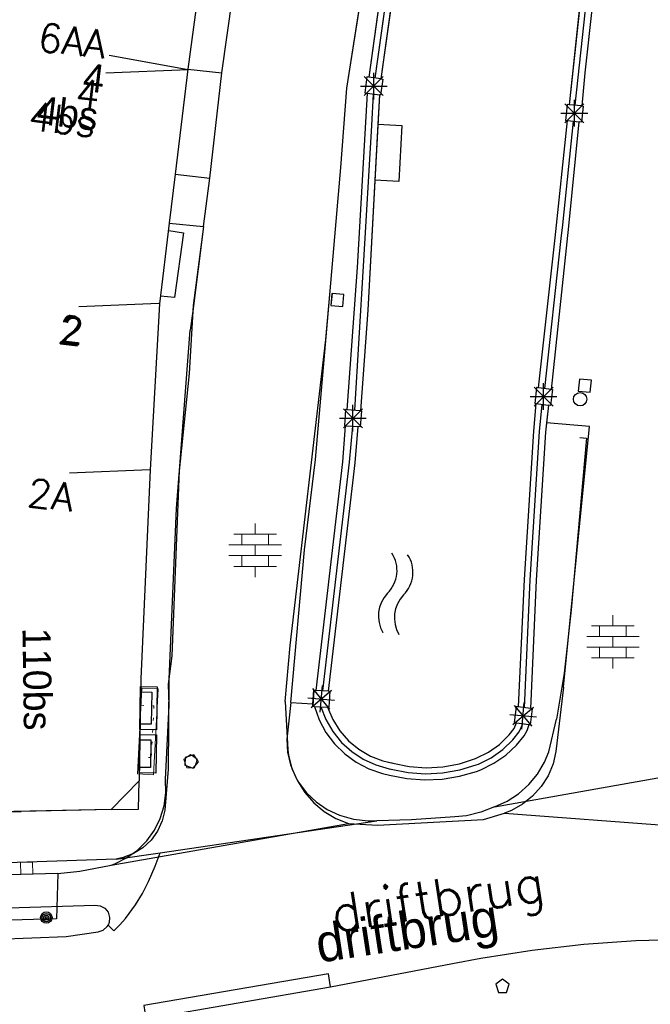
# Model space of a CAD drawing. Header units: millimetres. Extents: x 135944 to 142000, y 454200 to 456692.
# Tile 125 of 185: x 136910 to 136934, y 456354 to 456391. Entities that reach past the tile are written whole.
import ezdxf
from ezdxf.enums import TextEntityAlignment as Align

# ---------------------------------------------------------------- set-up
doc = ezdxf.new("R2010")
doc.units = ezdxf.units.MM
doc.linetypes.add('TotaalGBKN2013X$0$GBKN binnenstad 2009$0$DOT', pattern=[0.25, 0, -0.25])
for name, color, linetype in [('TotaalGBKN2013_Bistad', 251, 'Continuous'), ('TotaalGBKN2013X$0$GBKN binnenstad 2009$0$OBJECTEN_', 251, 'Continuous'), ('TotaalGBKN2013X$0$GBKN binnenstad 2009$0$OBJECTEN__', 251, 'Continuous'), ('TotaalGBKN2013X$0$GBKN binnenstad 2009$0$OBJECTEN___', 251, 'Continuous'), ('TotaalGBKN2013X$0$GBKN binnenstad 2009$0$SEMANT_ SYMB_', 251, 'Continuous')]:
    doc.layers.add(name, color=color, linetype=linetype)
doc.styles.add('TotaalGBKN2013X$0$GBKN binnenstad 2009$0$Standard', font='txt')
doc.styles.add('TotaalGBKN2013X$0$GBKN binnenstad 2009$0$TXT', font='txt.shx')

# ---------------------------------------------------------------- blocks, each defined once
blk = doc.blocks.new('TotaalGBKN2013X$0$GBKN binnenstad 2009$0$CEL532')
at = {"layer": 'TotaalGBKN2013X$0$GBKN binnenstad 2009$0$OBJECTEN___', "linetype": 'Continuous', "lineweight": 0}
blk.add_lwpolyline([(0, -1), (1, -1), (1, 0), (0, 0), (0, -1)], dxfattribs=at)
at = {"layer": 'TotaalGBKN2013X$0$GBKN binnenstad 2009$0$OBJECTEN___', "linetype": 'TotaalGBKN2013X$0$GBKN binnenstad 2009$0$DOT', "lineweight": 0}
blk.add_lwpolyline([(0.2, -1), (0.2, -0.2), (0.8, -0.2), (0.8, -1)], dxfattribs=at)
blk = doc.blocks.new('TotaalGBKN2013X$0$GBKN binnenstad 2009$0$W')
at = {"layer": 'TotaalGBKN2013X$0$GBKN binnenstad 2009$0$OBJECTEN__', "linetype": 'Continuous', "lineweight": 0}
blk.add_lwpolyline([(-0.225, 0.225), (-0.225, -0.225), (0.225, -0.225), (0.225, 0.225), (-0.225, 0.225)], dxfattribs=at)
blk = doc.blocks.new('TotaalGBKN2013X$0$GBKN binnenstad 2009$0$DEC100')
at = {"layer": 'TotaalGBKN2013X$0$GBKN binnenstad 2009$0$OBJECTEN_', "linetype": 'Continuous', "lineweight": 0}
for p, q in [((0, -0.5), (0, 0.5)), ((-0.5, 0), (0.5, 0)), ((-0.354, -0.354), (0.354, 0.354)), ((0.354, -0.354), (-0.354, 0.354))]:
    blk.add_line(p, q, dxfattribs=at)
blk = doc.blocks.new('TotaalGBKN2013X$0$GBKN binnenstad 2009$0$DEC116')
at = {"layer": 'TotaalGBKN2013X$0$GBKN binnenstad 2009$0$SEMANT_ SYMB_', "color": 7, "linetype": 'Continuous', "lineweight": 0}
for centre, radius, start, end in [((-0.755, -0.678), 1.24, 53.1222, 126.8762), ((0.735, 1.221), 1.174, 230.5397, 310.3722), ((-0.752, -1.278), 1.24, 53.1222, 126.8762), ((0.738, 0.62), 1.174, 230.5397, 310.3722)]:
    blk.add_arc(centre, radius, start, end, dxfattribs=at)
blk = doc.blocks.new('TotaalGBKN2013X$0$GBKN binnenstad 2009$0$Q')
at = {"layer": 'TotaalGBKN2013X$0$GBKN binnenstad 2009$0$OBJECTEN___', "linetype": 'Continuous', "lineweight": 0}
blk.add_circle((0, 0), 0.25, dxfattribs=at)
blk = doc.blocks.new('TotaalGBKN2013X$0$GBKN binnenstad 2009$0$DEC109')
at = {"layer": 'TotaalGBKN2013X$0$GBKN binnenstad 2009$0$SEMANT_ SYMB_', "linetype": 'Continuous', "lineweight": 0}
for p, q in [((0, 0.6), (0, 1)), ((-0.8, 0.6), (0.8, 0.6)), ((-0.5, 0.2), (-0.5, 0.6)), ((0.5, 0.2), (0.5, 0.6)), ((-0.98, 0.2), (0.98, 0.2)), ((0, -0.2), (0, 0.2)), ((-0.98, -0.2), (0.98, -0.2)), ((-0.5, -0.6), (-0.5, -0.2)), ((0.5, -0.6), (0.5, -0.2)), ((-0.8, -0.6), (0.8, -0.6)), ((0, -1), (0, -0.6))]:
    blk.add_line(p, q, dxfattribs=at)
blk = doc.blocks.new('TotaalGBKN2013X$0$GBKN binnenstad 2009$0$K')
at = {"layer": 'TotaalGBKN2013X$0$GBKN binnenstad 2009$0$OBJECTEN__', "linetype": 'Continuous', "lineweight": 0}
blk.add_lwpolyline([(-0.146, -0.25), (0.147, -0.25), (0.25, 0.069), (0, 0.25), (-0.25, 0.068), (-0.146, -0.25)], dxfattribs=at)
blk = doc.blocks.new('TotaalGBKN2013X$0$GBKN binnenstad 2009$0$X')
at = {"layer": 'TotaalGBKN2013X$0$GBKN binnenstad 2009$0$OBJECTEN__', "linetype": 'Continuous', "lineweight": 0}
blk.add_lwpolyline([(0.225, -0.25), (0.224, 0.2), (-0.225, 0.2), (-0.226, -0.25)], dxfattribs=at)

msp = doc.modelspace()

# ---------------------------------------------------------------- linework, layer by layer
at = {"layer": 'TotaalGBKN2013_Bistad'}
for p, q in [((136932.7, 456398.965), (136931.609, 456389.017)), ((136932.7, 456398.965), (136931.609, 456389.017)), ((136917.878, 456397.3), (136916.757, 456389.156)), ((136917.878, 456397.3), (136916.757, 456389.156)), ((136917.878, 456397.3), (136916.757, 456389.156)), ((136918.037, 456389.017), (136919.168, 456397.155)), ((136918.037, 456389.017), (136919.168, 456397.155)), ((136918.037, 456389.017), (136919.168, 456397.155)), ((136922.711, 456388.452), (136923.899, 456396.098)), ((136922.711, 456388.452), (136923.899, 456396.098)), ((136924.393, 456395.063), (136923.527, 456388.857)), ((136924.393, 456395.063), (136923.527, 456388.857)), ((136924.621, 456395.029), (136923.754, 456388.826)), ((136924.621, 456395.029), (136923.754, 456388.826)), ((136924.848, 456394.996), (136923.982, 456388.795)), ((136924.848, 456394.996), (136923.982, 456388.795)), ((136931.501, 456392.344), (136931.019, 456387.831)), ((136931.501, 456392.344), (136931.019, 456387.831)), ((136931.249, 456387.807), (136931.729, 456392.319)), ((136931.249, 456387.807), (136931.729, 456392.319)), ((136916.777, 456389.14), (136913.824, 456389.665)), ((136916.777, 456389.14), (136913.824, 456389.665)), ((136916.777, 456389.14), (136913.702, 456389.015)), ((136916.757, 456389.156), (136916.284, 456385.229)), ((136916.757, 456389.156), (136916.284, 456385.229)), ((136916.757, 456389.156), (136916.284, 456385.229)), ((136916.757, 456389.156), (136918.037, 456389.017)), ((136916.757, 456389.156), (136918.037, 456389.017)), ((136916.757, 456389.156), (136918.037, 456389.017)), ((136917.585, 456385.075), (136918.037, 456389.017)), ((136917.585, 456385.075), (136918.037, 456389.017)), ((136917.585, 456385.075), (136918.037, 456389.017)), ((136923.359, 456388.173), (136924.067, 456388.881)), ((136924.067, 456388.173), (136923.359, 456388.881)), ((136923.359, 456388.173), (136924.067, 456388.881)), ((136924.067, 456388.173), (136923.359, 456388.881)), ((136923.458, 456388.867), (136923.377, 456388.273)), ((136923.458, 456388.867), (136923.377, 456388.273)), ((136923.527, 456388.857), (136923.458, 456388.867)), ((136923.527, 456388.857), (136923.458, 456388.867)), ((136923.982, 456388.795), (136923.527, 456388.857)), ((136923.982, 456388.795), (136923.527, 456388.857)), ((136923.982, 456388.795), (136923.527, 456388.857)), ((136923.713, 456388.027), (136923.713, 456389.027)), ((136923.713, 456388.027), (136923.713, 456389.027)), ((136923.982, 456388.795), (136924.052, 456388.785)), ((136923.982, 456388.795), (136924.052, 456388.785)), ((136931.609, 456389.017), (136931.495, 456387.782)), ((136931.609, 456389.017), (136931.495, 456387.782)), ((136922.489, 456385.483), (136922.711, 456388.452)), ((136922.489, 456385.483), (136922.711, 456388.452)), ((136923.213, 456388.527), (136924.213, 456388.527)), ((136923.213, 456388.527), (136924.213, 456388.527)), ((136924.052, 456388.785), (136923.97, 456388.19)), ((136924.052, 456388.785), (136923.97, 456388.19)), ((136923.468, 456388.26), (136923.089, 456381.739)), ((136923.468, 456388.26), (136923.089, 456381.739)), ((136923.377, 456388.273), (136923.468, 456388.26)), ((136923.377, 456388.273), (136923.468, 456388.26)), ((136923.468, 456388.26), (136923.925, 456388.196)), ((136923.468, 456388.26), (136923.925, 456388.196)), ((136923.468, 456388.26), (136923.925, 456388.196)), ((136923.925, 456388.196), (136923.492, 456380.147)), ((136923.925, 456388.196), (136923.492, 456380.147)), ((136923.696, 456388.228), (136923.628, 456387.055)), ((136923.696, 456388.228), (136923.628, 456387.055)), ((136923.925, 456388.196), (136923.866, 456387.098)), ((136923.97, 456388.19), (136923.925, 456388.196)), ((136923.97, 456388.19), (136923.925, 456388.196)), ((136930.86, 456387.154), (136931.568, 456387.862)), ((136931.568, 456387.154), (136930.86, 456387.862)), ((136930.86, 456387.154), (136931.568, 456387.862)), ((136931.568, 456387.154), (136930.86, 456387.862)), ((136930.947, 456387.838), (136930.885, 456387.242)), ((136930.947, 456387.838), (136930.885, 456387.242)), ((136931.019, 456387.831), (136930.947, 456387.838)), ((136931.019, 456387.831), (136930.947, 456387.838)), ((136931.495, 456387.782), (136931.019, 456387.831)), ((136931.495, 456387.782), (136931.019, 456387.831)), ((136931.495, 456387.782), (136931.019, 456387.831)), ((136931.214, 456387.008), (136931.214, 456388.008)), ((136931.214, 456387.008), (136931.214, 456388.008)), ((136931.545, 456387.777), (136931.482, 456387.18)), ((136931.545, 456387.777), (136931.482, 456387.18)), ((136931.495, 456387.782), (136931.545, 456387.777)), ((136931.495, 456387.782), (136931.545, 456387.777)), ((136930.714, 456387.508), (136931.714, 456387.508)), ((136930.714, 456387.508), (136931.714, 456387.508)), ((136923.628, 456387.055), (136923.323, 456381.79)), ((136923.628, 456387.055), (136923.323, 456381.79)), ((136923.866, 456387.098), (136923.753, 456385.001)), ((136930.498, 456382.851), (136930.962, 456387.234)), ((136930.498, 456382.851), (136930.962, 456387.234)), ((136930.779, 456383.334), (136931.183, 456387.211)), ((136930.779, 456383.334), (136931.183, 456387.211)), ((136930.779, 456383.334), (136931.183, 456387.211)), ((136930.885, 456387.242), (136930.962, 456387.234)), ((136930.885, 456387.242), (136930.962, 456387.234)), ((136930.962, 456387.234), (136931.39, 456387.19)), ((136930.962, 456387.234), (136931.39, 456387.19)), ((136930.962, 456387.234), (136931.39, 456387.19)), ((136931.006, 456383.288), (136931.39, 456387.19)), ((136931.006, 456383.288), (136931.39, 456387.19)), ((136931.482, 456387.18), (136931.39, 456387.19)), ((136931.482, 456387.18), (136931.39, 456387.19)), ((136922.078, 456380.87), (136922.489, 456385.483)), ((136922.078, 456380.87), (136922.489, 456385.483)), ((136916.284, 456385.229), (136916.064, 456383.399)), ((136916.284, 456385.229), (136916.064, 456383.399)), ((136916.284, 456385.229), (136916.064, 456383.399)), ((136916.284, 456385.229), (136917.585, 456385.075)), ((136916.284, 456385.229), (136917.585, 456385.075)), ((136916.284, 456385.229), (136917.585, 456385.075)), ((136917.348, 456383.273), (136917.585, 456385.075)), ((136917.348, 456383.273), (136917.585, 456385.075)), ((136917.348, 456383.273), (136917.585, 456385.075)), ((136916.064, 456383.399), (136915.7, 456380.381)), ((136916.064, 456383.399), (136915.7, 456380.381)), ((136916.064, 456383.399), (136915.7, 456380.381)), ((136916.064, 456383.399), (136917.348, 456383.273)), ((136916.064, 456383.399), (136917.348, 456383.273)), ((136916.064, 456383.399), (136917.348, 456383.273)), ((136917.348, 456383.273), (136916.961, 456380.318)), ((136917.348, 456383.273), (136916.961, 456380.318)), ((136930.364, 456377.176), (136931.006, 456383.288)), ((136930.364, 456377.176), (136931.006, 456383.288)), ((136930.726, 456382.827), (136930.779, 456383.334)), ((136930.726, 456382.827), (136930.779, 456383.334)), ((136916.047, 456383.12), (136916.597, 456383.04)), ((136916.047, 456383.12), (136916.597, 456383.04)), ((136916.597, 456383.04), (136916.267, 456380.62)), ((136916.597, 456383.04), (136916.267, 456380.62)), ((136929.874, 456377.234), (136930.498, 456382.851)), ((136929.874, 456377.234), (136930.498, 456382.851)), ((136930.104, 456377.207), (136930.726, 456382.827)), ((136930.104, 456377.207), (136930.726, 456382.827)), ((136923.089, 456381.739), (136922.708, 456376.415)), ((136923.089, 456381.739), (136922.708, 456376.415)), ((136923.323, 456381.79), (136922.992, 456376.394)), ((136923.323, 456381.79), (136922.992, 456376.394)), ((136923.323, 456381.79), (136922.992, 456376.394)), ((136921.542, 456374.558), (136922.078, 456380.87)), ((136921.542, 456374.558), (136922.078, 456380.87)), ((136922.153, 456380.768), (136922.113, 456380.32)), ((136922.153, 456380.768), (136922.113, 456380.32)), ((136922.601, 456380.728), (136922.153, 456380.768)), ((136922.601, 456380.728), (136922.153, 456380.768)), ((136922.561, 456380.28), (136922.601, 456380.728)), ((136922.561, 456380.28), (136922.601, 456380.728)), ((136915.679, 456380.394), (136912.682, 456380.264)), ((136915.679, 456380.394), (136912.682, 456380.264)), ((136915.679, 456380.394), (136912.682, 456380.264)), ((136915.7, 456380.381), (136915.358, 456374.168)), ((136915.7, 456380.381), (136915.358, 456374.168)), ((136915.7, 456380.381), (136915.358, 456374.168)), ((136916.267, 456380.62), (136915.735, 456380.669)), ((136916.267, 456380.62), (136915.735, 456380.669)), ((136922.113, 456380.32), (136922.561, 456380.28)), ((136922.113, 456380.32), (136922.561, 456380.28)), ((136916.961, 456380.318), (136916.808, 456377.768)), ((136916.961, 456380.318), (136916.808, 456377.768)), ((136923.492, 456380.147), (136923.213, 456376.378)), ((136923.492, 456380.147), (136923.213, 456376.378)), ((136916.808, 456377.768), (136916.425, 456374.004)), ((136916.808, 456377.768), (136916.425, 456374.004)), ((136930.063, 456376.409), (136930.063, 456377.409)), ((136930.063, 456376.409), (136930.063, 456377.409)), ((136931.404, 456377.561), (136931.36, 456377.113)), ((136931.404, 456377.561), (136931.36, 456377.113)), ((136931.852, 456377.517), (136931.404, 456377.561)), ((136931.852, 456377.517), (136931.404, 456377.561)), ((136931.808, 456377.069), (136931.852, 456377.517)), ((136931.808, 456377.069), (136931.852, 456377.517)), ((136929.709, 456376.555), (136930.417, 456377.263)), ((136930.417, 456376.555), (136929.709, 456377.263)), ((136929.709, 456376.555), (136930.417, 456377.263)), ((136930.417, 456376.555), (136929.709, 456377.263)), ((136929.802, 456377.243), (136929.732, 456376.648)), ((136929.802, 456377.243), (136929.732, 456376.648)), ((136929.874, 456377.234), (136929.802, 456377.243)), ((136929.874, 456377.234), (136929.802, 456377.243)), ((136930.364, 456377.176), (136929.874, 456377.234)), ((136930.364, 456377.176), (136929.874, 456377.234)), ((136930.364, 456377.176), (136929.874, 456377.234)), ((136930.397, 456377.172), (136930.326, 456376.576)), ((136930.397, 456377.172), (136930.326, 456376.576)), ((136930.364, 456377.176), (136930.397, 456377.172)), ((136930.364, 456377.176), (136930.397, 456377.172)), ((136931.36, 456377.113), (136931.808, 456377.069)), ((136931.36, 456377.113), (136931.808, 456377.069)), ((136929.563, 456376.909), (136930.563, 456376.909)), ((136929.563, 456376.909), (136930.563, 456376.909)), ((136929.769, 456376.643), (136929.682, 456375.617)), ((136929.769, 456376.643), (136929.682, 456375.617)), ((136929.732, 456376.648), (136929.769, 456376.643)), ((136929.732, 456376.648), (136929.769, 456376.643)), ((136929.769, 456376.643), (136930.242, 456376.586)), ((136929.769, 456376.643), (136930.242, 456376.586)), ((136929.769, 456376.643), (136930.242, 456376.586)), ((136922.579, 456375.743), (136923.287, 456376.451)), ((136923.287, 456375.743), (136922.579, 456376.451)), ((136922.579, 456375.743), (136923.287, 456376.451)), ((136923.287, 456375.743), (136922.579, 456376.451)), ((136922.657, 456376.419), (136922.614, 456375.821)), ((136922.657, 456376.419), (136922.614, 456375.821)), ((136922.708, 456376.415), (136922.657, 456376.419)), ((136922.708, 456376.415), (136922.657, 456376.419)), ((136923.213, 456376.378), (136922.708, 456376.415)), ((136923.213, 456376.378), (136922.708, 456376.415)), ((136923.213, 456376.378), (136922.708, 456376.415)), ((136922.933, 456375.597), (136922.933, 456376.597)), ((136922.933, 456375.597), (136922.933, 456376.597)), ((136923.255, 456376.375), (136923.211, 456375.776)), ((136923.255, 456376.375), (136923.211, 456375.776)), ((136923.213, 456376.378), (136923.255, 456376.375)), ((136923.213, 456376.378), (136923.255, 456376.375)), ((136929.911, 456375.597), (136930.01, 456376.614)), ((136929.911, 456375.597), (136930.01, 456376.614)), ((136930.242, 456376.586), (136930.14, 456375.576)), ((136930.242, 456376.586), (136930.14, 456375.576)), ((136930.242, 456376.586), (136930.176, 456375.931)), ((136930.326, 456376.576), (136930.242, 456376.586)), ((136930.326, 456376.576), (136930.242, 456376.586)), ((136922.433, 456376.097), (136923.433, 456376.097)), ((136922.433, 456376.097), (136923.433, 456376.097)), ((136922.561, 456374.471), (136922.661, 456375.817)), ((136922.561, 456374.471), (136922.661, 456375.817)), ((136922.614, 456375.821), (136922.661, 456375.817)), ((136922.614, 456375.821), (136922.661, 456375.817)), ((136922.661, 456375.817), (136923.132, 456375.782)), ((136922.661, 456375.817), (136923.132, 456375.782)), ((136922.661, 456375.817), (136923.132, 456375.782)), ((136922.913, 456375.798), (136922.79, 456374.448)), ((136922.913, 456375.798), (136922.79, 456374.448)), ((136923.019, 456374.425), (136923.132, 456375.782)), ((136923.019, 456374.425), (136923.132, 456375.782)), ((136923.211, 456375.776), (136923.132, 456375.782)), ((136923.211, 456375.776), (136923.132, 456375.782)), ((136929.682, 456375.617), (136929.332, 456370.067)), ((136929.682, 456375.617), (136929.332, 456370.067)), ((136929.561, 456370.054), (136929.911, 456375.597)), ((136929.561, 456370.054), (136929.911, 456375.597)), ((136930.14, 456375.576), (136929.791, 456370.042)), ((136930.14, 456375.576), (136929.791, 456370.042)), ((136931.668, 456375.353), (136931.089, 456368.929)), ((136931.668, 456375.353), (136931.089, 456368.929)), ((136931.42, 456375.376), (136931.669, 456375.354)), ((136931.42, 456375.376), (136931.669, 456375.354)), ((136921.122, 456371.179), (136921.542, 456374.558)), ((136921.122, 456371.179), (136921.542, 456374.558)), ((136921.564, 456365.912), (136922.561, 456374.471)), ((136921.564, 456365.912), (136922.561, 456374.471)), ((136922.79, 456374.448), (136921.793, 456365.898)), ((136922.79, 456374.448), (136921.793, 456365.898)), ((136922.024, 456365.884), (136923.019, 456374.425)), ((136922.024, 456365.884), (136923.019, 456374.425)), ((136915.337, 456374.169), (136912.34, 456374.037)), ((136915.337, 456374.169), (136912.34, 456374.037)), ((136915.337, 456374.169), (136912.34, 456374.037)), ((136915.358, 456374.168), (136915.004, 456366.345)), ((136915.358, 456374.168), (136915.004, 456366.345)), ((136916.425, 456374.004), (136916.329, 456372.717)), ((136916.425, 456374.004), (136916.329, 456372.717)), ((136916.329, 456372.717), (136916.058, 456366.336)), ((136916.329, 456372.717), (136916.058, 456366.336)), ((136920.613, 456365.454), (136921.122, 456371.179)), ((136920.613, 456365.454), (136921.122, 456371.179)), ((136929.332, 456370.067), (136929.117, 456365.293)), ((136929.332, 456370.067), (136929.117, 456365.293)), ((136929.346, 456365.262), (136929.561, 456370.054)), ((136929.346, 456365.262), (136929.561, 456370.054)), ((136929.791, 456370.042), (136929.571, 456365.233)), ((136929.791, 456370.042), (136929.571, 456365.233)), ((136931.089, 456368.929), (136930.836, 456366.56)), ((136931.089, 456368.929), (136930.836, 456366.56)), ((136915.004, 456366.345), (136914.937, 456362.523)), ((136915.004, 456366.345), (136914.937, 456362.523)), ((136916.058, 456366.336), (136916.028, 456362.963)), ((136916.058, 456366.336), (136916.028, 456362.963)), ((136930.836, 456366.56), (136930.551, 456364.841)), ((136930.836, 456366.56), (136930.551, 456364.841)), ((136922.074, 456365.211), (136921.43, 456365.979)), ((136922.074, 456365.211), (136921.43, 456365.979)), ((136921.708, 456365.097), (136921.796, 456366.093)), ((136921.708, 456365.097), (136921.796, 456366.093)), ((136914.997, 456365.858), (136915.413, 456365.852)), ((136914.997, 456365.858), (136915.413, 456365.852)), ((136915.413, 456365.852), (136915.391, 456364.644)), ((136915.413, 456365.852), (136915.391, 456364.644)), ((136921.254, 456365.639), (136922.25, 456365.551)), ((136921.254, 456365.639), (136922.25, 456365.551)), ((136921.368, 456365.273), (136922.136, 456365.917)), ((136921.368, 456365.273), (136922.136, 456365.917)), ((136921.442, 456365.409), (136921.473, 456365.918)), ((136921.442, 456365.409), (136921.473, 456365.918)), ((136921.473, 456365.918), (136921.564, 456365.912)), ((136921.473, 456365.918), (136921.564, 456365.912)), ((136922.024, 456365.884), (136921.564, 456365.912)), ((136922.024, 456365.884), (136921.564, 456365.912)), ((136922.024, 456365.884), (136921.564, 456365.912)), ((136922.024, 456365.884), (136922.073, 456365.881)), ((136922.024, 456365.884), (136922.073, 456365.881)), ((136922.073, 456365.881), (136922.035, 456365.282)), ((136922.073, 456365.881), (136922.035, 456365.282)), ((136920.613, 456365.454), (136920.462, 456364.093)), ((136920.613, 456365.454), (136920.462, 456364.093)), ((136920.613, 456365.454), (136921.442, 456365.409)), ((136920.613, 456365.454), (136921.442, 456365.409)), ((136921.436, 456365.32), (136921.442, 456365.409)), ((136921.436, 456365.32), (136921.442, 456365.409)), ((136921.493, 456365.316), (136921.436, 456365.32)), ((136921.493, 456365.316), (136921.436, 456365.32)), ((136921.493, 456365.316), (136921.983, 456365.285)), ((136921.493, 456365.316), (136921.674, 456364.812)), ((136921.493, 456365.316), (136921.983, 456365.285)), ((136921.493, 456365.316), (136921.674, 456364.812)), ((136921.493, 456365.316), (136921.983, 456365.285)), ((136921.737, 456365.301), (136921.924, 456364.819)), ((136921.737, 456365.301), (136921.924, 456364.819)), ((136921.983, 456365.285), (136922.178, 456364.825)), ((136922.035, 456365.282), (136921.983, 456365.285)), ((136921.983, 456365.285), (136922.178, 456364.825)), ((136922.035, 456365.282), (136921.983, 456365.285)), ((136928.913, 456364.643), (136929.681, 456365.287)), ((136928.913, 456364.643), (136929.681, 456365.287)), ((136929.041, 456365.303), (136928.962, 456364.708)), ((136929.041, 456365.303), (136928.962, 456364.708)), ((136929.619, 456364.581), (136928.975, 456365.349)), ((136929.619, 456364.581), (136928.975, 456365.349)), ((136929.117, 456365.293), (136929.041, 456365.303)), ((136929.117, 456365.293), (136929.041, 456365.303)), ((136929.571, 456365.233), (136929.117, 456365.293)), ((136929.571, 456365.233), (136929.117, 456365.293)), ((136929.571, 456365.233), (136929.117, 456365.293)), ((136929.253, 456364.467), (136929.341, 456365.463)), ((136929.253, 456364.467), (136929.341, 456365.463)), ((136929.635, 456365.224), (136929.556, 456364.628)), ((136929.635, 456365.224), (136929.556, 456364.628)), ((136929.571, 456365.233), (136929.635, 456365.224)), ((136929.571, 456365.233), (136929.635, 456365.224)), ((136928.799, 456365.009), (136929.795, 456364.921)), ((136928.799, 456365.009), (136929.795, 456364.921)), ((136915.391, 456364.644), (136914.975, 456364.65)), ((136915.391, 456364.644), (136914.975, 456364.65)), ((136921.674, 456364.812), (136921.927, 456364.341)), ((136921.674, 456364.812), (136921.927, 456364.341)), ((136921.924, 456364.819), (136922.183, 456364.371)), ((136921.924, 456364.819), (136922.183, 456364.371)), ((136922.178, 456364.825), (136922.443, 456364.403)), ((136922.178, 456364.825), (136922.443, 456364.403)), ((136928.776, 456364.25), (136928.966, 456364.49)), ((136928.776, 456364.25), (136928.966, 456364.49)), ((136928.962, 456364.708), (136929.054, 456364.696)), ((136928.962, 456364.708), (136929.054, 456364.696)), ((136928.966, 456364.49), (136929.054, 456364.696)), ((136928.966, 456364.49), (136929.054, 456364.696)), ((136929.054, 456364.696), (136929.527, 456364.632)), ((136929.054, 456364.696), (136929.527, 456364.632)), ((136929.054, 456364.696), (136929.527, 456364.632)), ((136929.156, 456364.36), (136929.282, 456364.665)), ((136929.156, 456364.36), (136929.282, 456364.665)), ((136929.156, 456364.36), (136929.282, 456364.665)), ((136929.451, 456364.414), (136929.527, 456364.632)), ((136929.451, 456364.414), (136929.527, 456364.632)), ((136929.556, 456364.628), (136929.527, 456364.632)), ((136929.556, 456364.628), (136929.527, 456364.632)), ((136930.261, 456363.611), (136930.551, 456364.841)), ((136930.261, 456363.611), (136930.551, 456364.841)), ((136921.927, 456364.341), (136922.248, 456363.913)), ((136921.927, 456364.341), (136922.248, 456363.913)), ((136922.183, 456364.371), (136922.508, 456363.968)), ((136922.183, 456364.371), (136922.508, 456363.968)), ((136922.443, 456364.403), (136922.773, 456364.028)), ((136922.443, 456364.403), (136922.773, 456364.028)), ((136928.414, 456363.893), (136928.776, 456364.25)), ((136928.414, 456363.893), (136928.776, 456364.25)), ((136928.916, 456364.061), (136929.156, 456364.36)), ((136928.916, 456364.061), (136929.156, 456364.36)), ((136929.05, 456363.866), (136929.335, 456364.215)), ((136929.05, 456363.866), (136929.335, 456364.215)), ((136929.335, 456364.215), (136929.451, 456364.414)), ((136929.335, 456364.215), (136929.451, 456364.414)), ((136914.965, 456364.065), (136915.385, 456364.059)), ((136914.965, 456364.065), (136915.385, 456364.059)), ((136915.385, 456364.059), (136915.366, 456363.025)), ((136915.385, 456364.059), (136915.366, 456363.025)), ((136920.462, 456364.093), (136920.494, 456363.605)), ((136920.462, 456364.093), (136920.494, 456363.605)), ((136922.248, 456363.913), (136922.629, 456363.538)), ((136922.248, 456363.913), (136922.629, 456363.538)), ((136922.508, 456363.968), (136922.892, 456363.621)), ((136922.508, 456363.968), (136922.892, 456363.621)), ((136922.773, 456364.028), (136923.158, 456363.71)), ((136922.773, 456364.028), (136923.158, 456363.71)), ((136928, 456363.598), (136928.414, 456363.893)), ((136928, 456363.598), (136928.414, 456363.893)), ((136928.534, 456363.696), (136928.916, 456364.061)), ((136928.534, 456363.696), (136928.916, 456364.061)), ((136928.652, 456363.494), (136929.05, 456363.866)), ((136928.652, 456363.494), (136929.05, 456363.866)), ((136916.662, 456363.407), (136916.653, 456363.115)), ((136916.662, 456363.407), (136916.653, 456363.115)), ((136916.983, 456363.502), (136916.662, 456363.407)), ((136916.983, 456363.502), (136916.662, 456363.407)), ((136917.157, 456363.246), (136916.983, 456363.502)), ((136917.157, 456363.246), (136916.983, 456363.502)), ((136920.494, 456363.605), (136920.606, 456363.129)), ((136920.494, 456363.605), (136920.606, 456363.129)), ((136922.629, 456363.538), (136923.062, 456363.223)), ((136922.629, 456363.538), (136923.062, 456363.223)), ((136922.892, 456363.621), (136923.324, 456363.336)), ((136922.892, 456363.621), (136923.324, 456363.336)), ((136923.158, 456363.71), (136923.588, 456363.458)), ((136923.158, 456363.71), (136923.588, 456363.458)), ((136923.588, 456363.458), (136924.054, 456363.278)), ((136923.588, 456363.458), (136924.054, 456363.278)), ((136927.522, 456363.362), (136927.545, 456363.371)), ((136927.522, 456363.362), (136927.545, 456363.371)), ((136927.545, 456363.371), (136928, 456363.598)), ((136927.545, 456363.371), (136928, 456363.598)), ((136927.629, 456363.157), (136928.102, 456363.392)), ((136927.629, 456363.157), (136928.102, 456363.392)), ((136928.102, 456363.392), (136928.534, 456363.696)), ((136928.102, 456363.392), (136928.534, 456363.696)), ((136928.204, 456363.185), (136928.652, 456363.494)), ((136928.204, 456363.185), (136928.652, 456363.494)), ((136930.102, 456363.227), (136930.261, 456363.611)), ((136930.102, 456363.227), (136930.261, 456363.611)), ((136915.366, 456363.025), (136914.946, 456363.031)), ((136915.366, 456363.025), (136914.946, 456363.031)), ((136916.653, 456363.115), (136916.967, 456363.002)), ((136916.653, 456363.115), (136916.967, 456363.002)), ((136916.967, 456363.002), (136917.157, 456363.246)), ((136916.967, 456363.002), (136917.157, 456363.246)), ((136920.606, 456363.129), (136920.793, 456362.677)), ((136920.606, 456363.129), (136920.793, 456362.677)), ((136923.062, 456363.223), (136923.536, 456362.977)), ((136923.062, 456363.223), (136923.536, 456362.977)), ((136923.324, 456363.336), (136923.794, 456363.122)), ((136923.324, 456363.336), (136923.794, 456363.122)), ((136923.794, 456363.122), (136924.293, 456362.982)), ((136923.794, 456363.122), (136924.293, 456362.982)), ((136924.054, 456363.278), (136924.39, 456363.198)), ((136924.054, 456363.278), (136924.39, 456363.198)), ((136924.39, 456363.198), (136924.426, 456363.19)), ((136924.39, 456363.198), (136924.426, 456363.19)), ((136924.426, 456363.19), (136925.044, 456363.066)), ((136924.426, 456363.19), (136925.044, 456363.066)), ((136925.044, 456363.066), (136925.672, 456363.021)), ((136925.044, 456363.066), (136925.672, 456363.021)), ((136925.672, 456363.021), (136926.302, 456363.056)), ((136925.672, 456363.021), (136926.302, 456363.056)), ((136926.302, 456363.056), (136926.921, 456363.17)), ((136926.302, 456363.056), (136926.921, 456363.17)), ((136926.921, 456363.17), (136927.522, 456363.362)), ((136926.921, 456363.17), (136927.522, 456363.362)), ((136926.927, 456362.936), (136927.544, 456363.125)), ((136926.927, 456362.936), (136927.544, 456363.125)), ((136927.544, 456363.125), (136927.63, 456363.158)), ((136927.544, 456363.125), (136927.63, 456363.158)), ((136927.715, 456362.944), (136928.204, 456363.185)), ((136927.715, 456362.944), (136928.204, 456363.185)), ((136929.841, 456362.784), (136930.102, 456363.227)), ((136929.841, 456362.784), (136930.102, 456363.227)), ((136916.028, 456362.963), (136915.901, 456361.431)), ((136916.028, 456362.963), (136915.901, 456361.431)), ((136920.793, 456362.677), (136920.903, 456362.482)), ((136920.793, 456362.677), (136920.903, 456362.482)), ((136923.536, 456362.977), (136924.043, 456362.804)), ((136923.536, 456362.977), (136924.043, 456362.804)), ((136924.043, 456362.804), (136924.308, 456362.745)), ((136924.043, 456362.804), (136924.308, 456362.745)), ((136924.293, 456362.982), (136924.349, 456362.971)), ((136924.293, 456362.982), (136924.349, 456362.971)), ((136924.308, 456362.745), (136924.955, 456362.614)), ((136924.308, 456362.745), (136924.955, 456362.614)), ((136924.367, 456362.967), (136925.001, 456362.84)), ((136924.367, 456362.967), (136925.001, 456362.84)), ((136925.001, 456362.84), (136925.645, 456362.792)), ((136925.001, 456362.84), (136925.645, 456362.792)), ((136925.645, 456362.792), (136926.29, 456362.824)), ((136925.645, 456362.792), (136926.29, 456362.824)), ((136926.273, 456362.591), (136926.924, 456362.699)), ((136926.273, 456362.591), (136926.924, 456362.699)), ((136926.29, 456362.824), (136926.927, 456362.936)), ((136926.29, 456362.824), (136926.927, 456362.936)), ((136926.924, 456362.699), (136927.557, 456362.884)), ((136926.924, 456362.699), (136927.557, 456362.884)), ((136927.557, 456362.884), (136927.715, 456362.944)), ((136927.557, 456362.884), (136927.715, 456362.944)), ((136928.226, 456361.556), (136936.152, 456362.972)), ((136928.226, 456361.556), (136936.152, 456362.972)), ((136929.514, 456362.386), (136929.841, 456362.784)), ((136929.514, 456362.386), (136929.841, 456362.784)), ((136913.895, 456361.451), (136914.937, 456362.523)), ((136913.895, 456361.451), (136914.937, 456362.523)), ((136913.895, 456361.451), (136914.937, 456362.523)), ((136914.918, 456361.471), (136914.937, 456362.523)), ((136914.918, 456361.471), (136914.937, 456362.523)), ((136920.903, 456362.482), (136921.205, 456362.084)), ((136920.903, 456362.482), (136921.205, 456362.084)), ((136924.955, 456362.614), (136925.613, 456362.563)), ((136924.955, 456362.614), (136925.613, 456362.563)), ((136925.613, 456362.563), (136926.273, 456362.591)), ((136925.613, 456362.563), (136926.273, 456362.591)), ((136929.13, 456362.043), (136929.514, 456362.386)), ((136929.13, 456362.043), (136929.514, 456362.386)), ((136921.205, 456362.084), (136921.566, 456361.739)), ((136921.205, 456362.084), (136921.566, 456361.739)), ((136928.697, 456361.765), (136929.13, 456362.043)), ((136928.697, 456361.765), (136929.13, 456362.043)), ((136921.566, 456361.739), (136921.978, 456361.455)), ((136921.566, 456361.739), (136921.978, 456361.455)), ((136928.226, 456361.556), (136927.715, 456361.352)), ((136928.226, 456361.556), (136927.715, 456361.352)), ((136928.226, 456361.556), (136928.697, 456361.765)), ((136928.226, 456361.556), (136928.697, 456361.765)), ((136907.32, 456361.325), (136910.533, 456361.387)), ((136913.895, 456361.451), (136909.053, 456361.359)), ((136913.895, 456361.451), (136909.053, 456361.359)), ((136913.895, 456361.451), (136910.533, 456361.387)), ((136913.895, 456361.451), (136914.918, 456361.471)), ((136913.895, 456361.451), (136914.918, 456361.471)), ((136915.901, 456361.431), (136915.803, 456361.027)), ((136915.901, 456361.431), (136915.803, 456361.027)), ((136921.978, 456361.455), (136922.43, 456361.241)), ((136921.978, 456361.455), (136922.43, 456361.241)), ((136922.43, 456361.241), (136922.431, 456361.241)), ((136922.43, 456361.241), (136922.431, 456361.241)), ((136922.431, 456361.241), (136922.959, 456361.1)), ((136922.431, 456361.241), (136922.959, 456361.1)), ((136926.744, 456361.179), (136925.128, 456361.064)), ((136926.744, 456361.179), (136925.128, 456361.064)), ((136927.179, 456361.224), (136926.744, 456361.179)), ((136927.179, 456361.224), (136926.744, 456361.179)), ((136927.715, 456361.352), (136927.179, 456361.224)), ((136927.715, 456361.352), (136927.179, 456361.224)), ((136928.608, 456361.323), (136937.555, 456360.646)), ((136913.895, 456359.371), (136922.773, 456360.927)), ((136915.803, 456361.027), (136915.63, 456360.65)), ((136915.803, 456361.027), (136915.63, 456360.65)), ((136915.731, 456359.837), (136923.823, 456361.037)), ((136915.731, 456359.837), (136923.823, 456361.037)), ((136922.959, 456361.1), (136923.502, 456361.037)), ((136922.959, 456361.1), (136923.502, 456361.037)), ((136923.502, 456361.037), (136923.823, 456361.037)), ((136923.502, 456361.037), (136923.823, 456361.037)), ((136925.128, 456361.064), (136923.823, 456361.037)), ((136925.128, 456361.064), (136923.823, 456361.037)), ((136915.63, 456360.65), (136915.388, 456360.313)), ((136915.63, 456360.65), (136915.388, 456360.313)), ((136915.388, 456360.313), (136915.086, 456360.028)), ((136915.388, 456360.313), (136915.086, 456360.028)), ((136914.085, 456359.599), (136915.731, 456359.837)), ((136914.085, 456359.599), (136915.731, 456359.837)), ((136914.734, 456359.806), (136914.347, 456359.656)), ((136914.734, 456359.806), (136914.347, 456359.656)), ((136915.086, 456360.028), (136914.734, 456359.806)), ((136915.086, 456360.028), (136914.734, 456359.806)), ((136915.54, 456359.335), (136915.731, 456359.837)), ((136915.54, 456359.335), (136915.731, 456359.837)), ((136914.085, 456359.599), (136891.781, 456358.841)), ((136914.085, 456359.599), (136891.781, 456358.841)), ((136914.347, 456359.656), (136914.085, 456359.599)), ((136914.347, 456359.656), (136914.085, 456359.599)), ((136915.291, 456358.761), (136915.54, 456359.335)), ((136915.291, 456358.761), (136915.54, 456359.335)), ((136915.068, 456358.316), (136915.291, 456358.761)), ((136915.068, 456358.316), (136915.291, 456358.761)), ((136914.811, 456357.891), (136915.068, 456358.316)), ((136914.811, 456357.891), (136915.068, 456358.316)), ((136865.701, 456356.481), (136913.281, 456357.871)), ((136913.281, 456357.871), (136913.479, 456357.856)), ((136913.281, 456357.871), (136913.479, 456357.856)), ((136913.479, 456357.856), (136913.656, 456357.764)), ((136913.479, 456357.856), (136913.656, 456357.764)), ((136914.435, 456357.377), (136914.811, 456357.891)), ((136914.435, 456357.377), (136914.811, 456357.891)), ((136913.656, 456357.764), (136913.782, 456357.611)), ((136913.656, 456357.764), (136913.782, 456357.611)), ((136913.782, 456357.611), (136913.839, 456357.421)), ((136913.782, 456357.611), (136913.839, 456357.421)), ((136913.745, 456357.081), (136913.779, 456357.134)), ((136913.745, 456357.081), (136913.779, 456357.134)), ((136913.817, 456357.223), (136913.779, 456357.134)), ((136913.817, 456357.223), (136913.779, 456357.134)), ((136913.779, 456357.134), (136913.991, 456356.921)), ((136913.779, 456357.134), (136913.991, 456356.921)), ((136913.839, 456357.421), (136913.817, 456357.223)), ((136913.839, 456357.421), (136913.817, 456357.223)), ((136913.991, 456356.921), (136914.226, 456357.137)), ((136913.991, 456356.921), (136914.226, 456357.137)), ((136914.226, 456357.137), (136914.435, 456357.377)), ((136914.226, 456357.137), (136914.435, 456357.377)), ((136912.211, 456356.701), (136913.411, 456356.881)), ((136912.211, 456356.701), (136913.411, 456356.881)), ((136913.411, 456356.881), (136913.598, 456356.947)), ((136913.411, 456356.881), (136913.598, 456356.947)), ((136913.598, 456356.947), (136913.745, 456357.081)), ((136913.598, 456356.947), (136913.745, 456357.081)), ((136907.571, 456356.531), (136912.211, 456356.701)), ((136907.571, 456356.531), (136912.211, 456356.701)), ((136928.53, 456355.108), (136928.28, 456354.926)), ((136928.53, 456355.108), (136928.28, 456354.926)), ((136928.28, 456354.926), (136928.384, 456354.608)), ((136928.28, 456354.926), (136928.384, 456354.608)), ((136928.78, 456354.926), (136928.53, 456355.108)), ((136928.78, 456354.926), (136928.53, 456355.108)), ((136928.677, 456354.608), (136928.78, 456354.926)), ((136928.677, 456354.608), (136928.78, 456354.926)), ((136915.187, 456353.623), (136922.092, 456354.819)), ((136928.384, 456354.608), (136928.677, 456354.608)), ((136928.384, 456354.608), (136928.677, 456354.608))]:
    msp.add_line(p, q, dxfattribs=at)
for points in [[(136925.374, 456401.351), (136924.393, 456395.063), (136923.527, 456388.857)], [(136925.602, 456401.31), (136924.621, 456395.029), (136923.754, 456388.826)], [(136925.828, 456401.27), (136924.848, 456394.996), (136923.982, 456388.795)], [(136932.243, 456399.015), (136931.501, 456392.344), (136931.019, 456387.831)], [(136931.249, 456387.807), (136931.729, 456392.319), (136932.376, 456398.132), (136932.471, 456398.99)], [(136932.7, 456398.965), (136931.609, 456389.017), (136931.495, 456387.782)], [(136920.396, 456365.499), (136920.585, 456367.587), (136921.923, 456379.044), (136922.078, 456380.87), (136922.489, 456385.483), (136922.711, 456388.452), (136923.899, 456396.098)], [(136923.527, 456388.857), (136923.458, 456388.867), (136923.377, 456388.273), (136923.468, 456388.26)], [(136923.982, 456388.795), (136924.052, 456388.785), (136923.97, 456388.19), (136923.925, 456388.196)], [(136923.468, 456388.26), (136923.089, 456381.739), (136922.708, 456376.415)], [(136923.696, 456388.228), (136923.628, 456387.055), (136923.323, 456381.79)], [(136931.019, 456387.831), (136930.947, 456387.838), (136930.885, 456387.242), (136930.962, 456387.234)], [(136931.495, 456387.782), (136931.545, 456387.777), (136931.482, 456387.18), (136931.39, 456387.19)], [(136923.866, 456387.098), (136924.765, 456387.05), (136924.653, 456384.953), (136923.753, 456385.001)], [(136929.874, 456377.234), (136930.498, 456382.851), (136930.962, 456387.234)], [(136930.364, 456377.176), (136931.006, 456383.288), (136931.39, 456387.19)], [(136923.753, 456385.001), (136923.492, 456380.147), (136923.213, 456376.378)], [(136917.348, 456383.273), (136916.948, 456380.108), (136916.852, 456379.389)], [(136930.104, 456377.207), (136930.726, 456382.827), (136930.779, 456383.334)], [(136916.047, 456383.12), (136916.597, 456383.04), (136916.267, 456380.62), (136915.735, 456380.669)], [(136913.895, 456359.371), (136914.032, 456359.422), (136914.474, 456359.642), (136914.875, 456359.93), (136915.224, 456360.279), (136915.512, 456360.679), (136915.731, 456361.121), (136915.877, 456361.593), (136915.944, 456362.082), (136915.932, 456362.575), (136916.065, 456365.36), (136916.034, 456366.147), (136916.171, 456367.201), (136916.455, 456374.138), (136916.852, 456379.389)], [(136929.874, 456377.234), (136929.802, 456377.243), (136929.732, 456376.648), (136929.769, 456376.643)], [(136930.364, 456377.176), (136930.397, 456377.172), (136930.326, 456376.576), (136930.242, 456376.586)], [(136929.769, 456376.643), (136929.682, 456375.617), (136929.332, 456370.067), (136929.117, 456365.293)], [(136922.708, 456376.415), (136922.657, 456376.419), (136922.614, 456375.821), (136922.661, 456375.817)], [(136923.213, 456376.378), (136923.255, 456376.375), (136923.211, 456375.776), (136923.132, 456375.782)], [(136929.346, 456365.262), (136929.561, 456370.054), (136929.911, 456375.597), (136930.01, 456376.614)], [(136930.176, 456375.931), (136930.14, 456375.576), (136929.791, 456370.042), (136929.571, 456365.233)], [(136930.806, 456366.038), (136931.784, 456375.791), (136930.176, 456375.931)], [(136921.564, 456365.912), (136922.561, 456374.471), (136922.661, 456375.817)], [(136922.913, 456375.798), (136922.79, 456374.448), (136921.793, 456365.898)], [(136922.024, 456365.884), (136923.019, 456374.425), (136923.132, 456375.782)], [(136915.358, 456374.168), (136915.004, 456366.345), (136914.937, 456362.523)], [(136930.806, 456366.038), (136930.525, 456363.632), (136930.416, 456363.164), (136930.23, 456362.721), (136929.974, 456362.315), (136929.654, 456361.957), (136929.279, 456361.657), (136928.86, 456361.423), (136928.608, 456361.323)], [(136921.564, 456365.912), (136921.473, 456365.918), (136921.436, 456365.32), (136921.493, 456365.316)], [(136922.024, 456365.884), (136922.073, 456365.881), (136922.035, 456365.282), (136921.983, 456365.285)], [(136920.396, 456365.499), (136920.503, 456363.683), (136920.53, 456363.491), (136920.657, 456362.995), (136920.859, 456362.525), (136921.131, 456362.093), (136921.468, 456361.708), (136921.86, 456361.381), (136922.299, 456361.118), (136922.773, 456360.927)], [(136921.493, 456365.316), (136921.674, 456364.812), (136921.927, 456364.341), (136922.248, 456363.913), (136922.629, 456363.538), (136923.062, 456363.223), (136923.536, 456362.977), (136924.043, 456362.804), (136924.308, 456362.745), (136924.955, 456362.614), (136925.613, 456362.563), (136926.273, 456362.591), (136926.924, 456362.699), (136927.557, 456362.884), (136927.715, 456362.944), (136928.204, 456363.185), (136928.652, 456363.494), (136929.05, 456363.866), (136929.335, 456364.215), (136929.451, 456364.414), (136929.527, 456364.632)], [(136921.737, 456365.301), (136921.924, 456364.819), (136922.183, 456364.371), (136922.508, 456363.968), (136922.892, 456363.621), (136923.324, 456363.336), (136923.794, 456363.122), (136924.293, 456362.982), (136924.349, 456362.971)], [(136921.983, 456365.285), (136922.178, 456364.825), (136922.443, 456364.403), (136922.773, 456364.028), (136923.158, 456363.71), (136923.588, 456363.458), (136924.054, 456363.278), (136924.426, 456363.19), (136925.044, 456363.066), (136925.672, 456363.021), (136926.302, 456363.056), (136926.921, 456363.17), (136927.522, 456363.362), (136927.545, 456363.371), (136928, 456363.598), (136928.414, 456363.893), (136928.776, 456364.25), (136928.966, 456364.49), (136929.054, 456364.696)], [(136929.117, 456365.293), (136929.041, 456365.303), (136928.962, 456364.708), (136929.054, 456364.696)], [(136929.571, 456365.233), (136929.635, 456365.224), (136929.556, 456364.628), (136929.527, 456364.632)], [(136927.629, 456363.157), (136928.102, 456363.392), (136928.534, 456363.696), (136928.916, 456364.061), (136929.156, 456364.36)], [(136924.367, 456362.967), (136925.001, 456362.84), (136925.645, 456362.792), (136926.29, 456362.824), (136926.927, 456362.936), (136927.544, 456363.125), (136927.63, 456363.158)], [(136913.895, 456361.451), (136914.918, 456361.471), (136914.937, 456362.523)], [(136922.773, 456360.927), (136923.857, 456360.872), (136927.816, 456361.088), (136928.608, 456361.323)], [(136911.896, 456359.056), (136912.719, 456359.153), (136913.895, 456359.371)], [(136911.896, 456359.056), (136911.849, 456357.36), (136897.745, 456356.954), (136885.254, 456356.681), (136872.76, 456356.739), (136855.085, 456356.709), (136837.393, 456356.217)], [(136911.896, 456359.056), (136896.63, 456358.649), (136884.643, 456358.426), (136872.654, 456358.507), (136855.604, 456358.514), (136838.556, 456358.265), (136838.574, 456357.335), (136838.505, 456357.029), (136838.361, 456356.75), (136838.152, 456356.517), (136837.89, 456356.343), (136837.593, 456356.241), (136837.393, 456356.217)], [(136922.092, 456354.819), (136926.658, 456355.696), (136927.723, 456355.896), (136929.642, 456356.193), (136931.572, 456356.411), (136933.509, 456356.549), (136935.451, 456356.607), (136937.393, 456356.585)], [(136922.092, 456354.819), (136922.021, 456355.308), (136915.112, 456354.119), (136915.187, 456353.623)]]:
    msp.add_lwpolyline(points, dxfattribs=at)
for centre, radius in [((136931.43, 456376.81), 0.25), ((136931.43, 456376.81), 0.25), ((136931.43, 456376.81), 0.25), ((136931.43, 456376.81), 0.25), ((136911.471, 456357.412), 0.215), ((136911.471, 456357.412), 0.215), ((136911.471, 456357.412), 0.155), ((136911.471, 456357.412), 0.155), ((136911.471, 456357.412), 0.095), ((136911.471, 456357.412), 0.095), ((136911.471, 456357.412), 0.035), ((136911.471, 456357.412), 0.035)]:
    msp.add_circle(centre, radius, dxfattribs=at)
for centre, radius, start, end in [((136923.41, 456370.396), 1.174, 314.0564, 33.8889), ((136923.41, 456370.396), 1.174, 314.0564, 33.8889), ((136924.007, 456370.331), 1.174, 314.0564, 33.8889), ((136924.007, 456370.331), 1.174, 314.0564, 33.8889), ((136925.128, 456368.701), 1.24, 136.6389, 210.3929), ((136925.128, 456368.701), 1.24, 136.6389, 210.3929), ((136925.725, 456368.636), 1.24, 136.6389, 210.3929), ((136925.725, 456368.636), 1.24, 136.6389, 210.3929)]:
    msp.add_arc(centre, radius, start, end, dxfattribs=at)
for points in [[(136914.971, 456364.45), (136914.999, 456366.057), (136915.614, 456366.046), (136915.585, 456364.439)], [(136914.971, 456364.45), (136914.999, 456366.057), (136915.614, 456366.046), (136915.585, 456364.439)], [(136914.942, 456362.831), (136914.967, 456364.264), (136915.586, 456364.253), (136915.561, 456362.82)], [(136914.942, 456362.831), (136914.967, 456364.264), (136915.586, 456364.253), (136915.561, 456362.82)]]:
    msp.add_3dface(points, dxfattribs=at)

# ---------------------------------------------------------------- block references
for name, p in [('TotaalGBKN2013X$0$GBKN binnenstad 2009$0$DEC100', (136923.713, 456388.527)), ('TotaalGBKN2013X$0$GBKN binnenstad 2009$0$DEC100', (136931.214, 456387.508)), ('TotaalGBKN2013X$0$GBKN binnenstad 2009$0$DEC100', (136930.063, 456376.909)), ('TotaalGBKN2013X$0$GBKN binnenstad 2009$0$DEC100', (136922.933, 456376.097)), ('TotaalGBKN2013X$0$GBKN binnenstad 2009$0$DEC109', (136919.281, 456371.155)), ('TotaalGBKN2013X$0$GBKN binnenstad 2009$0$DEC109', (136932.656, 456367.732)), ('TotaalGBKN2013X$0$GBKN binnenstad 2009$0$K', (136916.865, 456363.265))]:
    msp.add_blockref(name, p, dxfattribs=at)
for name, p, xscale, yscale, rotation in [('TotaalGBKN2013X$0$GBKN binnenstad 2009$0$W', (136922.356, 456380.524), 1.000001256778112, 1.000001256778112, 264.9813980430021), ('TotaalGBKN2013X$0$GBKN binnenstad 2009$0$W', (136931.605, 456377.315), 0.9999986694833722, 0.9999986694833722, 84.43343044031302), ('TotaalGBKN2013X$0$GBKN binnenstad 2009$0$DEC116', (136924.54, 456369.527), 1.000001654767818, 1.000001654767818, 83.51670338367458), ('TotaalGBKN2013X$0$GBKN binnenstad 2009$0$CEL532', (136915.651, 456365.966), 3.21634043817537, 0.6069243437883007, 267.0237227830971), ('TotaalGBKN2013X$0$GBKN binnenstad 2009$0$DEC100', (136921.752, 456365.594), 1.000001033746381, 1.000001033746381, 354.9998770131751), ('TotaalGBKN2013X$0$GBKN binnenstad 2009$0$DEC100', (136929.297, 456364.964), 1.000001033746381, 1.000001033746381, 354.9998770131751), ('TotaalGBKN2013X$0$GBKN binnenstad 2009$0$X', (136910.738, 456359.275), 1.000001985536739, 1.000001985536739, 1.325067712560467)]:
    msp.add_blockref(name, p, dxfattribs=dict(at, xscale=xscale, yscale=yscale, rotation=rotation))
at = {"layer": 'TotaalGBKN2013_Bistad', "rotation": 359.9997331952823}
msp.add_blockref('TotaalGBKN2013X$0$GBKN binnenstad 2009$0$Q', (136931.43, 456376.81), dxfattribs=at)
msp.add_blockref('TotaalGBKN2013X$0$GBKN binnenstad 2009$0$Q', (136931.43, 456376.81), dxfattribs=at)

# ---------------------------------------------------------------- texts
at = {"layer": 'TotaalGBKN2013_Bistad'}
for s, rotation, style, p in [('6AA', 353.1794, 'TotaalGBKN2013X$0$GBKN binnenstad 2009$0$TXT', (136913.687, 456390.071)), ('4', 353.1794, 'TotaalGBKN2013X$0$GBKN binnenstad 2009$0$Standard', (136913.645, 456388.783)), ('4', 353.1794, 'TotaalGBKN2013X$0$GBKN binnenstad 2009$0$Standard', (136913.645, 456388.783)), ('4', 353.1794, 'TotaalGBKN2013X$0$GBKN binnenstad 2009$0$TXT', (136913.465, 456388.172)), ('4bs', 353.1794, 'TotaalGBKN2013X$0$GBKN binnenstad 2009$0$Standard', (136913.398, 456387.375)), ('4bs', 353.1794, 'TotaalGBKN2013X$0$GBKN binnenstad 2009$0$Standard', (136913.398, 456387.375)), ('4bs', 353.1794, 'TotaalGBKN2013X$0$GBKN binnenstad 2009$0$TXT', (136913.33, 456387.125)), ('2', 353.1794, 'TotaalGBKN2013X$0$GBKN binnenstad 2009$0$TXT', (136912.83, 456379.338)), ('2', 353.1794, 'TotaalGBKN2013X$0$GBKN binnenstad 2009$0$Standard', (136912.83, 456379.338)), ('2', 353.1794, 'TotaalGBKN2013X$0$GBKN binnenstad 2009$0$Standard', (136912.83, 456379.338)), ('2A', 353.1794, 'TotaalGBKN2013X$0$GBKN binnenstad 2009$0$TXT', (136912.488, 456373.125)), ('110bs', 270.8655, 'TotaalGBKN2013X$0$GBKN binnenstad 2009$0$Standard', (136911.163, 456364.417)), ('110bs', 270.8655, 'TotaalGBKN2013X$0$GBKN binnenstad 2009$0$Standard', (136911.163, 456364.417))]:
    msp.add_text(s, height=1.054, rotation=rotation, dxfattribs=dict(at, style=style)).set_placement(p, align=Align.MIDDLE_RIGHT)
for style, p in [('TotaalGBKN2013X$0$GBKN binnenstad 2009$0$TXT', (136922.23, 456356.854)), ('TotaalGBKN2013X$0$GBKN binnenstad 2009$0$Standard', (136921.664, 456355.72)), ('TotaalGBKN2013X$0$GBKN binnenstad 2009$0$Standard', (136921.664, 456355.72))]:
    msp.add_text('driftbrug', height=1.4, rotation=8.6525, dxfattribs=dict(at, style=style)).set_placement(p)

doc.saveas('drawing.dxf')
